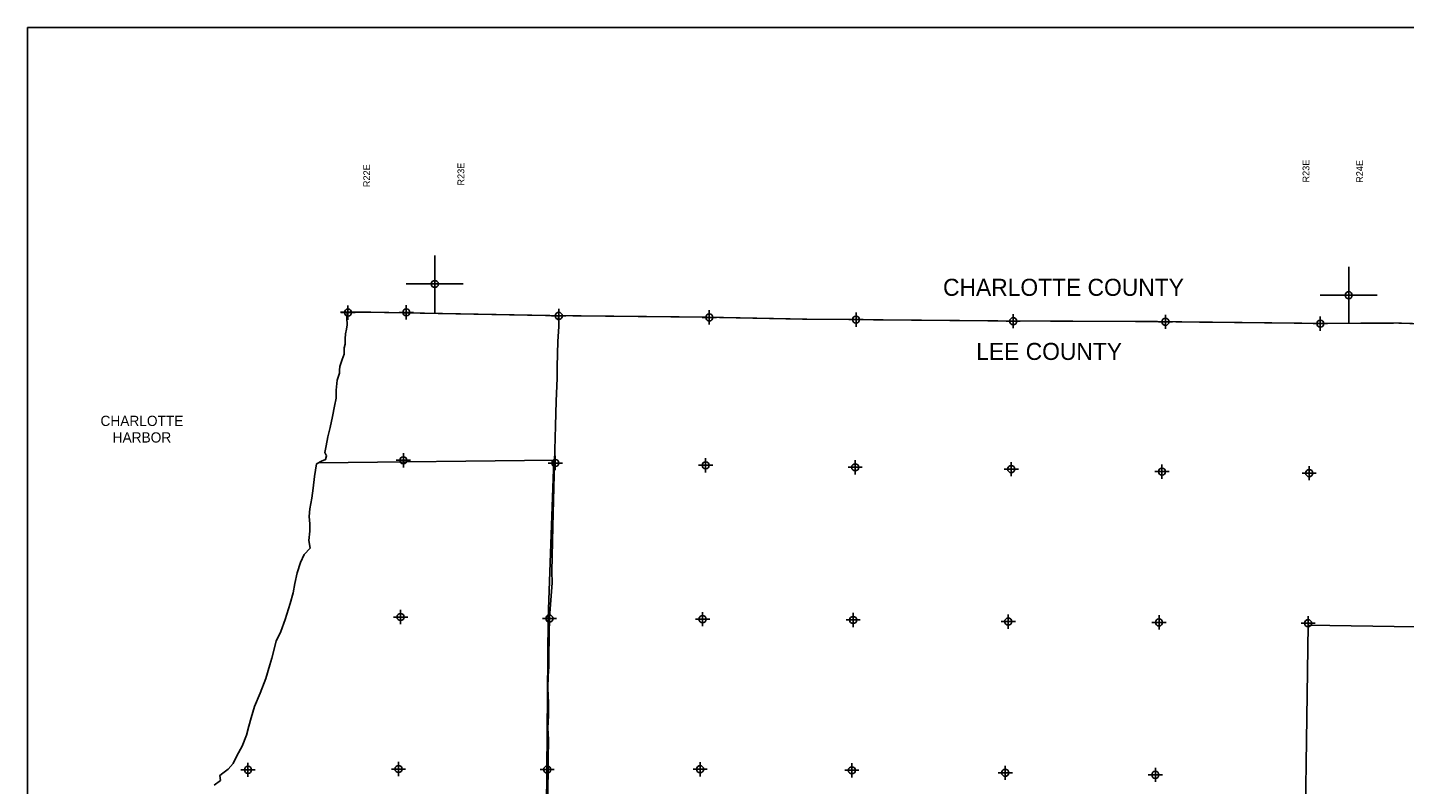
# Model space of a CAD drawing. Extents: x 142465 to 238465, y 833127 to 896947.
# Tile 3 of 4: x 142465 to 190881, y 870331 to 896947. Entities that reach past the tile are written whole.
import ezdxf
from ezdxf.enums import TextEntityAlignment as Align

# ---------------------------------------------------------------- set-up
doc = ezdxf.new("R2010")
doc.units = 0
doc.header["$LTSCALE"] = 800
doc.header["$PDMODE"] = 34
doc.header["$PDSIZE"] = 250
doc.linetypes.add('DASHED', pattern=[0])
doc.linetypes.add('PHANTOM', pattern=[0])
doc.layers.get('0').update_dxf_attribs({"linetype": 'CONTINUOUS'})
for name, color, linetype in [('BORDER', 1, 'CONTINUOUS'), ('CITY', 14, 'DASHED'), ('COUNTY', 15, 'PHANTOM'), ('MAJROADS', 9, 'CONTINUOUS'), ('SEC', 2, 'CONTINUOUS'), ('TEXT', 7, 'CONTINUOUS'), ('WATER', 4, 'CONTINUOUS')]:
    doc.layers.add(name, color=color, linetype=linetype)

# ---------------------------------------------------------------- blocks, each defined once
blk = doc.blocks.new('TICK')
at = {"color": 0}
for points in [[(500, 0), (500, 1000)], [(0, 500), (1000, 500)]]:
    blk.add_lwpolyline(points, dxfattribs=at)
blk.add_point((500, 500), dxfattribs=at)

msp = doc.modelspace()

# ---------------------------------------------------------------- linework, layer by layer
at = {"layer": 'BORDER', "color": 0}
msp.add_lwpolyline([(142465, 833947), (238465, 833947), (238465, 896947), (142465, 896947)], close=True, dxfattribs=at)
at = {"layer": 'CITY', "color": 0}
msp.add_lwpolyline([(152704, 881643), (160973, 881731), (160774, 876172), (160681, 865499), (165967, 865414), (171400, 865413), (176785, 865354), (177602, 865377), (182078, 867657), (182075, 865402), (187348, 865388), (187499, 875932), (192795, 875851), (197979, 875822), (197937, 870471), (203574, 870421), (203567, 867149), (204626, 867424), (204750, 866898), (203543, 866570), (203524, 865133), (197957, 865112), (197910, 854551)], dxfattribs=at)
at = {"layer": 'COUNTY', "color": 0, "const_width": 50}
msp.add_lwpolyline([(193006, 886483), (190661, 886554), (187671, 886546), (184101, 886586), (183864, 886586), (182227, 886609), (176874, 886630), (172180, 886671), (171346, 886686), (170022, 886688), (166187, 886765), (160893, 886819), (154508, 886938), (153463, 886938)], dxfattribs=at)
at = {"layer": 'MAJROADS', "color": 0}
msp.add_lwpolyline([(161147, 886850), (161139, 886834), (161144, 886431), (161115, 885912), (161083, 885024), (161089, 884622), (161049, 883810), (161026, 882938), (160999, 881673), (160932, 879403), (160895, 877820), (160909, 877426), (160816, 876203), (160806, 876052), (160805, 875885), (160801, 875374), (160798, 875005), (160794, 874469), (160775, 874142), (160763, 873715), (160785, 873203), (160781, 872759), (160761, 872307), (160783, 871913), (160770, 871218), (160767, 870908), (160733, 868503)], dxfattribs=at)
at = {"layer": 'SEC', "color": 0}
for p in [(153732, 886925), (155783, 886931), (161143, 886809), (166437, 886755), (171596, 886677), (177124, 886621), (182477, 886600), (187921, 886536), (155679, 881730), (161023, 881634), (166308, 881554), (171568, 881483), (177054, 881420), (182355, 881332), (187532, 881278), (155582, 876219), (160817, 876165), (166202, 876144), (171496, 876115), (176949, 876059), (182251, 876030), (187494, 876001), (150216, 870846), (155510, 870875), (160737, 870855), (166115, 870867), (171450, 870829), (176844, 870741), (182121, 870670)]:
    msp.add_point(p, dxfattribs=at)
at = {"layer": 'WATER', "color": 0}
for points in [[(153704, 886928), (153694, 886744), (153701, 886493), (153675, 886342), (153640, 886175), (153639, 885999), (153638, 885815), (153595, 885681), (153602, 885463), (153525, 885271), (153448, 885029), (153438, 884904), (153430, 884794), (153353, 884552), (153317, 884200), (153315, 883915), (153263, 883631), (153193, 883271), (153107, 882878), (153029, 882560), (152968, 882234), (152917, 882000), (152983, 881891), (152940, 881757), (152797, 881699), (152621, 881600), (152559, 881156), (152506, 880746), (152462, 880403), (152392, 880027), (152365, 879759), (152389, 879499), (152395, 879239), (152360, 878904), (152400, 878636), (152197, 878420), (152061, 878136), (151950, 877776), (151864, 877392), (151803, 877065), (151700, 876697), (151528, 876137), (151366, 875711), (151213, 875369), (151050, 874775), (150990, 874533), (150844, 874056), (150640, 873547), (150444, 873071), (150332, 872669), (150247, 872377), (150161, 872059), (150016, 871683), (149829, 871341), (149693, 871065), (149516, 870865), (149331, 870724), (149230, 870650), (149245, 870474), (149027, 870307)], [(153713, 886928), (153704, 886928)]]:
    msp.add_lwpolyline(points, dxfattribs=at)

# ---------------------------------------------------------------- block references
at = {"color": 0, "xscale": 2, "yscale": 2, "zscale": 2}
for p in [(155783, 886931), (187921, 886536)]:
    msp.add_blockref('TICK', p, dxfattribs=at)

# ---------------------------------------------------------------- texts
at = {"layer": 'TEXT', "color": 0}
for s, p in [('R22E', (154511, 891335)), ('R23E', (157823, 891392)), ('R23E', (187538, 891499)), ('R24E', (189425, 891487))]:
    msp.add_text(s, height=240, rotation=90, dxfattribs=at).set_placement(p)
for s, p in [('CHARLOTTE COUNTY', (174656, 887513)), ('LEE COUNTY', (175823, 885259))]:
    msp.add_text(s, height=600, dxfattribs=at).set_placement(p)
at = {"layer": 'WATER', "color": 0}
for s, p in [('CHARLOTTE', (146488, 882937)), ('HARBOR', (146488, 882354))]:
    msp.add_text(s, height=360, dxfattribs=at).set_placement(p, align=Align.CENTER)

doc.saveas('drawing.dxf')
